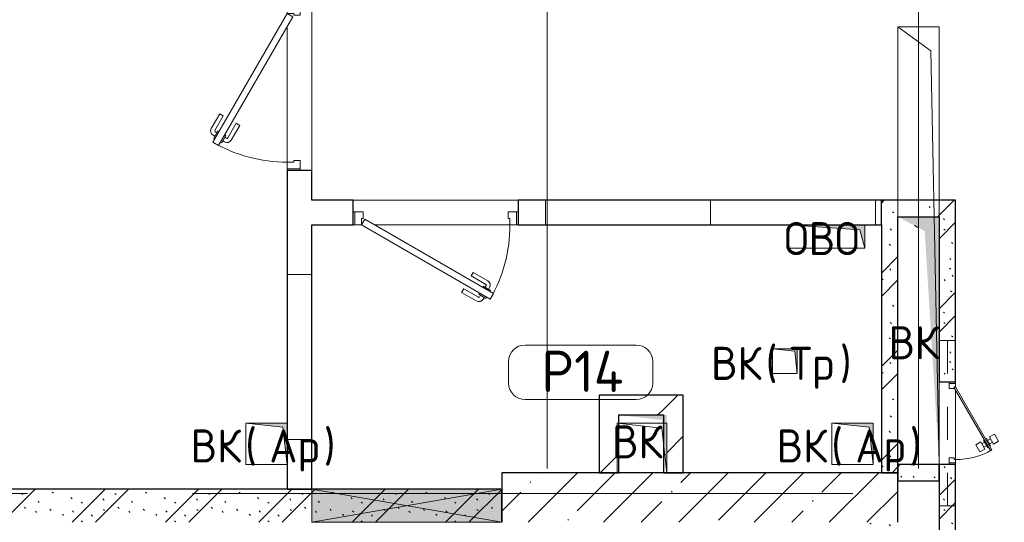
# Model space of a CAD drawing. Header units: millimetres. Extents: x -30540 to 175469, y -11730 to 122288.
# Tile 41 of 119: x 27815 to 33780, y 97500 to 100543. Entities that reach past the tile are written whole.
import ezdxf

# ---------------------------------------------------------------- set-up
doc = ezdxf.new("R2010")
doc.units = ezdxf.units.MM
doc.linetypes.add('3_ Штрих_ 1 х 1 мм', pattern=[400, 200, -200])
doc.linetypes.add('ADSK_Линия сетки', pattern=[5000, 4000, -500, 0, -500])
for name, color, linetype, lineweight in [('A-____-NOTE-TEXT', 7, 'Continuous', 18), ('A-AREA-____-IDEN', 7, 'Continuous', 9), ('A-DOOR-____-MCUT', 7, 'Continuous', 9), ('A-DOOR-____-OTLN', 7, 'Continuous', 18), ('A-DOOR-FRAM-MCUT', 7, 'Continuous', 9), ('A-FLOR-____-OTLN', 7, 'Continuous', 18), ('A-GENM-____-OTLN', 7, 'Continuous', 18), ('A-GLAZ-____-MCUT', 7, 'Continuous', 9), ('A-GLAZ-____-OTLN', 7, 'Continuous', 18), ('A-WALL-____-MCUT', 7, 'Continuous', 40), ('A-WALL-____-PATT', 7, 'Continuous', 40), ('I-WALL-____-MCUT', 7, 'Continuous', 40), ('I-WALL-____-OTLN', 7, 'Continuous', 18), ('M-EQPM-____-OTLN', 7, 'Continuous', 18), ('S-BEAM-____-OTLN', 7, 'Continuous', 18), ('S-COLS-____-MCUT', 7, 'Continuous', 40), ('S-COLS-____-OTLN', 7, 'Continuous', 18), ('S-GRID-____-OTLN', 7, 'Continuous', 9)]:
    doc.layers.add(name, color=color, linetype=linetype, lineweight=lineweight)
doc.styles.add('GOST Common', font='GOST_Common.ttf', dxfattribs={"height": 200})
doc.styles.add('GOST Common_3', font='GOST_Common.ttf', dxfattribs={"height": 250})
pattern_1 = [(135, (300.56, 377.28), (-565.6854, 6e-14), [10, -790]), (135, (349.8, 474.73), (-565.6854, 6e-14), [10, -790]), (135, (423.93, 473.06), (-565.6854, 6e-14), [10, -790]), (135, (229.92, 447.9), (-565.6854, 6e-14), [10, -790]), (135, (155.08, 447.9), (-565.6854, 6e-14), [10, -790]), (135, (114.9, 369.03), (-565.6854, 6e-14), [10, -790]), (135, (132.43, 285.8), (-565.6854, 6e-14), [10, -790]), (135, (214.66, 322), (-565.6854, 6e-14), [10, -790]), (135, (198.16, 261.88), (-565.6854, 6e-14), [10, -790]), (135, (45.2, 272.9), (-565.6854, 6e-14), [10, -790]), (135, (42.32, 336.16), (-565.6854, 6e-14), [10, -790]), (135, (92.26, 192.24), (-565.6854, 6e-14), [10, -790]), (135, (7.07, 149.2), (-565.6854, 6e-14), [10, -790]), (135, (80.6, 95.1), (-565.6854, 6e-14), [10, -790]), (135, (79.53, 36.94), (-565.6854, 6e-14), [10, -790]), (135, (153.87, 74.56), (-565.6854, 6e-14), [10, -790]), (135, (228.35, 124.8), (-565.6854, 6e-14), [10, -790]), (135, (279.75, 180.4), (-565.6854, 6e-14), [10, -790]), (135, (282.9, 31.63), (-565.6854, 6e-14), [10, -790]), (135, (377.38, 53.45), (-565.6854, 6e-14), [10, -790]), (135, (352.28, 102.7), (-565.6854, 6e-14), [10, -790]), (135, (354.05, 0), (-565.6854, 6e-14), [10, -790]), (135, (553.23, 16.45), (-565.6854, 6e-14), [10, -790]), (135, (542.38, 63.45), (-565.6854, 6e-14), [10, -790]), (135, (536.58, 239.3), (-565.6854, 6e-14), [10, -790]), (135, (475.85, 203.9), (-565.6854, 6e-14), [10, -790]), (135, (475.85, 316.54), (-565.6854, 6e-14), [10, -790]), (135, (520.8, 408.7), (-565.6854, 6e-14), [10, -790]), (135, (551.1, 470.8), (-565.6854, 6e-14), [10, -790]), (135, (235.25, 537.93), (-565.6854, 6e-14), [10, -790]), (135, (407.25, 547.65), (-565.6854, 6e-14), [10, -790]), (135, (94.5, 558.6), (-565.6854, 6e-14), [10, -790]), (135, (46.4, 532.3), (-565.6854, 6e-14), [10, -790]), (135, (85.56, 465.04), (-565.6854, 6e-14), [10, -790]), (135, (355.53, 181.14), (-565.6854, 6e-14), [10, -790]), (135, (362.23, 243.6), (-565.6854, 6e-14), [10, -790]), (135, (413.45, 344.1), (-565.6854, 6e-14), [10, -790]), (135, (286.3, 273.25), (-565.6854, 6e-14), [10, -790]), (135, (423.02, 263.72), (-565.6854, 6e-14), [10, -790]), (135, (162.94, 190.2), (-565.6854, 6e-14), [10, -790]), (135, (470.25, 120.93), (-565.6854, 6e-14), [10, -790]), (135, (484.48, 9.78), (-565.6854, 6e-14), [10, -790]), (45, (0, 212.13), (-565.6854, 0), []), (45, (212.13, 0), (-565.6854, 0), []), (45, (353.55, 0), (-565.6854, 0), []), (45, (0, 353.55), (-565.6854, 0), [])]
pattern_2 = [(0, (0, 0), (0, 1000), []), (90, (0, 0), (-1000, 6e-14), [])]
pattern_3 = [(45, (0, 0), (-424.264, 424.264), []), (45, (0, 282.8), (-424.264, 424.264), [])]

# ---------------------------------------------------------------- blocks, each defined once
blk = doc.blocks.new('АР_Дверь однопольная - 1000х2100h_900__Глухая_1 эт-4300163-01 ЭО')
at = {"layer": 'A-DOOR-____-MCUT', "color": 254, "lineweight": 15, "true_color": 0xcccccc}
for p, q in [((-329.4, 525), (-349.4, 490.4)), ((-349.4, 490.4), (430, 40.4)), ((450, 75), (-329.4, 525)), ((430, 40.4), (450, 75))]:
    blk.add_line(p, q, dxfattribs=at)
at = {"layer": 'A-DOOR-____-OTLN', "color": 254, "lineweight": 5, "true_color": 0xcccccc}
for p, q in [((-327.8, 477.9), (-331.8, 470.9)), ((-307.8, 512.5), (-303.8, 519.4)), ((-303.8, 519.4), (-260.5, 494.4)), ((-292.9, 513.2), (-286.9, 523.6)), ((-271.3, 500.7), (-265.3, 511.1)), ((-260.5, 494.4), (-264.5, 487.5)), ((-169.7, 461.7), (-258.5, 512.9)), ((-157.2, 483.3), (-246, 534.6)), ((-169.7, 461.7), (-157.2, 483.3)), ((-331.8, 470.9), (-288.5, 445.9)), ((-320.9, 464.7), (-327, 454.3)), ((-299.3, 452.2), (-305.3, 441.8)), ((-214.7, 383.7), (-303.5, 435)), ((-288.5, 445.9), (-284.5, 452.9)), ((-227.2, 362.1), (-316, 413.3)), ((-214.7, 383.7), (-227.2, 362.1))]:
    blk.add_line(p, q, dxfattribs=at)
for centre, radius, start, end in [((-261, 508.6), 30, 60, 150), ((-261, 508.6), 4.99, 60, 150), ((-301, 439.3), 30, 150, 240), ((-301, 439.3), 4.99, 150, 240)]:
    blk.add_arc(centre, radius, start, end, dxfattribs=at)
at = {"layer": 'A-DOOR-____-OTLN', "color": 254, "lineweight": 13, "true_color": 0xcccccc}
blk.add_arc((450, 75), 900, 150, 180, dxfattribs=at)
at = {"layer": 'A-DOOR-FRAM-MCUT', "color": 254, "lineweight": 15, "true_color": 0xcccccc}
for p, q in [((-490, 75), (-500, 75)), ((-450, 75), (-490, 75)), ((-490, 75), (-490, -5)), ((-450, 35), (-450, 75)), ((490, 75), (450, 75)), ((450, 75), (450, 35)), ((490, -5), (490, 75)), ((490, 75), (500, 75)), ((-440, 35), (-450, 35)), ((-440, -5), (-440, 35)), ((450, 35), (440, 35)), ((440, 35), (440, -5)), ((-490, -5), (-500, -5)), ((-490, -5), (-440, -5)), ((440, -5), (490, -5)), ((490, -5), (500, -5))]:
    blk.add_line(p, q, dxfattribs=at)
blk = doc.blocks.new('АР_Отверстие прямоугольное - ОВВ-4436553-01 ЭО')
at = {"layer": 'A-GLAZ-____-OTLN', "lineweight": 13, "true_color": 0xf9f9f9}
blk.add_hatch(color=7, dxfattribs=at).paths.add_polyline_path([(700, -100), (700, 100), (-450, 100), (-450, -100), (679.1, -100)])
at = {"layer": 'A-GLAZ-____-MCUT', "color": 254, "lineweight": 15, "true_color": 0xcccccc}
for p, q in [((-450, 100), (-450, -100)), ((700, 100), (700, -100))]:
    blk.add_line(p, q, dxfattribs=at)
at = {"layer": 'A-GLAZ-____-OTLN', "color": 254, "lineweight": 5, "true_color": 0xcccccc}
for p, q in [((700, 100), (-450, -100)), ((-450, 100), (700, -100))]:
    blk.add_line(p, q, dxfattribs=at)
at = {"layer": 'A-GLAZ-____-OTLN', "color": 254, "lineweight": 13, "true_color": 0xcccccc}
for p, q in [((700, 100), (-450, 100)), ((-450, 100), (-450, -100)), ((700, -100), (700, 100)), ((-450, -100), (700, -100))]:
    blk.add_line(p, q, dxfattribs=at)
blk = doc.blocks.new('АР_Дверь однопольная - 500х1300h_400__ВК_СС_ресторан-7235993-01 ЭО')
at = {"layer": 'A-DOOR-____-MCUT', "color": 254, "lineweight": 15, "true_color": 0xcccccc}
for p, q in [((161.1, 270), (-220, 50)), ((-215, 41.3), (166.1, 261.3)), ((166.1, 261.3), (161.1, 270)), ((-220, 50), (-215, 41.3))]:
    blk.add_line(p, q, dxfattribs=at)
at = {"layer": 'A-DOOR-____-OTLN', "color": 254, "lineweight": 5, "true_color": 0xcccccc}
for p, q in [((109.4, 309.5), (66.1, 284.5)), ((126.9, 279.2), (109.4, 309.5)), ((66.1, 284.5), (83.6, 254.2)), ((83.6, 254.2), (126.9, 279.2)), ((136.9, 261.8), (93.6, 236.8)), ((104.9, 243.3), (94.9, 260.7)), ((146.9, 244.5), (103.6, 219.5)), ((125.6, 255.3), (115.6, 272.6)), ((139.4, 257.5), (136.9, 261.8)), ((144.4, 248.8), (146.9, 244.5)), ((93.6, 236.8), (96.1, 232.5)), ((103.6, 219.5), (101.1, 223.8)), ((156.9, 227.2), (113.6, 202.2)), ((113.6, 202.2), (131.1, 171.9)), ((114.9, 226), (124.9, 208.7)), ((131.1, 171.9), (174.4, 196.9)), ((135.6, 238), (145.6, 220.7)), ((174.4, 196.9), (156.9, 227.2))]:
    blk.add_line(p, q, dxfattribs=at)
at = {"layer": 'A-DOOR-____-OTLN', "color": 254, "lineweight": 13, "true_color": 0xcccccc}
blk.add_arc((-220, 50), 440, 360, 30, dxfattribs=at)
at = {"layer": 'A-DOOR-FRAM-MCUT', "color": 254, "lineweight": 15, "true_color": 0xcccccc}
for p, q in [((-240, 50), (-250, 50)), ((-240, 10), (-250, 10)), ((-220, 50), (-240, 50)), ((-240, 50), (-240, 10)), ((-240, 10), (-210, 10)), ((-220, 40), (-220, 50)), ((-210, 40), (-220, 40)), ((-210, 10), (-210, 40)), ((220, 40), (210, 40)), ((210, 40), (210, 10)), ((210, 10), (240, 10)), ((240, 50), (220, 50)), ((220, 50), (220, 40)), ((240, 10), (240, 50)), ((240, 50), (250, 50)), ((240, 10), (250, 10))]:
    blk.add_line(p, q, dxfattribs=at)
blk = doc.blocks.new('АР_Перемычка - 100_Ар_10x2_250-250-4555232-01 ЭО')
at = {"layer": 'S-BEAM-____-OTLN', "color": 254, "linetype": '3_ Штрих_ 1 х 1 мм', "lineweight": 15, "true_color": 0xdcdcdc}
for p, q in [((-500, 50), (-500, -50)), ((500, 50), (500, -50)), ((-500, 0), (500, 0))]:
    blk.add_line(p, q, dxfattribs=at)
blk = doc.blocks.new('АР_Канал вертикальный прямоугольный - ВК _Ар_-2279908-01 ЭО')
at = {"layer": 'M-EQPM-____-OTLN', "lineweight": 13, "true_color": 0xe2e2e2}
blk.add_hatch(color=254, dxfattribs=at).paths.add_polyline_path([(-125, 125), (-125, -125), (125, -125), (-100, -100)])
at = {"layer": 'M-EQPM-____-OTLN', "color": 253, "lineweight": 13, "true_color": 0xaaaaaa}
for p, q in [((-125, 125), (-100, -100)), ((-125, 125), (-100, -100)), ((-125, -125), (-125, 125)), ((-125, 125), (125, 125)), ((-125, -125), (-125, 125)), ((125, 125), (-125, 125)), ((-125, 125), (-125, -125)), ((125, 125), (125, -125)), ((125, -125), (125, 125)), ((-100, -100), (125, -125)), ((-100, -100), (125, -125)), ((125, -125), (-125, -125)), ((125, -125), (-125, -125)), ((-125, -125), (125, -125))]:
    blk.add_line(p, q, dxfattribs=at)
blk = doc.blocks.new('АР_Канал вертикальный прямоугольный - ВК _Ар_-5180429-01 ЭО')
at = {"layer": 'M-EQPM-____-OTLN', "lineweight": 13, "true_color": 0xe2e2e2}
blk.add_hatch(color=254, dxfattribs=at).paths.add_polyline_path([(-125, 125), (-125, -125), (106.3, -122.9), (-100, -100)])
at = {"layer": 'M-EQPM-____-OTLN', "color": 253, "lineweight": 13, "true_color": 0xaaaaaa}
for p, q in [((-125, 125), (-100, -100)), ((-125, 125), (-100, -100)), ((-125, -125), (-125, 125)), ((-125, 125), (125, 125)), ((-125, -125), (-125, 125)), ((125, 125), (-125, 125)), ((-125, 125), (-125, -125)), ((125, 125), (125, -125)), ((125, -125), (125, 125)), ((-100, -100), (125, -125)), ((-100, -100), (125, -125)), ((125, -125), (-125, -125)), ((125, -125), (-125, -125)), ((-125, -125), (125, -125))]:
    blk.add_line(p, q, dxfattribs=at)
blk = doc.blocks.new('АР_Канал вертикальный прямоугольный - ВК _Тр_-2286511-01 ЭО')
at = {"layer": 'M-EQPM-____-OTLN', "lineweight": 13, "true_color": 0xe2e2e2}
blk.add_hatch(color=254, dxfattribs=at).paths.add_polyline_path([(-75, 75), (-75, -75), (75, -75), (-60, -60)])
at = {"layer": 'M-EQPM-____-OTLN', "color": 253, "lineweight": 13, "true_color": 0xaaaaaa}
for p, q in [((-75, 75), (-60, -60)), ((-75, 75), (-60, -60)), ((-75, -75), (-75, 75)), ((-75, 75), (75, 75)), ((-75, -75), (-75, 75)), ((75, 75), (-75, 75)), ((-75, 75), (-75, -75)), ((75, 75), (75, -75)), ((75, -75), (75, 75)), ((75, -75), (-75, -75)), ((75, -75), (-75, -75)), ((-75, -75), (75, -75)), ((-60, -60), (75, -75)), ((-60, -60), (75, -75))]:
    blk.add_line(p, q, dxfattribs=at)
blk = doc.blocks.new('АР_Канал вертикальный прямоугольный - ОВО-2618176-01 ЭО')
at = {"layer": 'M-EQPM-____-OTLN', "lineweight": 13, "true_color": 0xe2e2e2}
blk.add_hatch(color=254, dxfattribs=at).paths.add_polyline_path([(-230, 70), (-230, -70), (230, -70), (-200, -40)])
at = {"layer": 'M-EQPM-____-OTLN', "color": 253, "lineweight": 13, "true_color": 0xaaaaaa}
for p, q in [((-230, 70), (-200, -40)), ((-230, 70), (-200, -40)), ((-230, -70), (-230, 70)), ((-230, 70), (230, 70)), ((-230, -70), (-230, 70)), ((230, 70), (-230, 70)), ((-230, 70), (-230, -70)), ((230, 70), (230, -70)), ((230, -70), (230, 70)), ((-200, -40), (230, -70)), ((-200, -40), (230, -70)), ((230, -70), (-230, -70)), ((230, -70), (-230, -70)), ((-230, -70), (230, -70))]:
    blk.add_line(p, q, dxfattribs=at)
blk = doc.blocks.new('АР_Канал вертикальный прямоугольный - ВК-2691636-01 ЭО')
at = {"layer": 'M-EQPM-____-OTLN', "lineweight": 13, "true_color": 0xe2e2e2}
blk.add_hatch(color=254, dxfattribs=at).paths.add_polyline_path([(-125, 750), (-125, -750), (125, -750), (-37.5, -662.5), (-104.2, 413.9)])
at = {"layer": 'M-EQPM-____-OTLN', "color": 253, "lineweight": 13, "true_color": 0xaaaaaa}
for p, q in [((3.7, -684.7), (25, -696.2)), ((3.7, -684.7), (25, -696.2)), ((25, -750), (5, -750)), ((25, -750), (5, -750)), ((5, -750), (25, -750))]:
    blk.add_line(p, q, dxfattribs=at)
blk = doc.blocks.new('АР_Канал вертикальный прямоугольный - ВК-2691638-01 ЭО')
at = {"layer": 'A-GENM-____-OTLN', "color": 253, "lineweight": 13, "true_color": 0xaaaaaa}
for p, q in [((-125, 1325), (-125, -1325)), ((-125, -1325), (125, -1325))]:
    blk.add_line(p, q, dxfattribs=at)
at = {"layer": 'M-EQPM-____-OTLN', "color": 253, "lineweight": 13, "true_color": 0xaaaaaa}
for p, q in [((-125, 1325), (-75, -1180)), ((125, 1325), (-125, 1325)), ((-125, 1325), (-125, -1325)), ((125, -1325), (125, 1325)), ((-75, -1180), (125, -1325)), ((-125, -1325), (125, -1325))]:
    blk.add_line(p, q, dxfattribs=at)
blk = doc.blocks.new('АР_Канал вертикальный прямоугольный - ВК-3388591-01 ЭО')
at = {"layer": 'M-EQPM-____-OTLN', "lineweight": 13, "true_color": 0xe2e2e2}
blk.add_hatch(color=254, dxfattribs=at).paths.add_polyline_path([(-150, 150), (-150, -150), (150, -150), (-120, -120)])
blk = doc.blocks.new('АР_Канал вертикальный прямоугольный - ВК-3385978-01 ЭО')
at = {"layer": 'A-GENM-____-OTLN', "color": 253, "lineweight": 13, "true_color": 0xaaaaaa}
for p, q in [((-150, 150), (-150, -150)), ((-150, -150), (150, -150))]:
    blk.add_line(p, q, dxfattribs=at)
at = {"layer": 'M-EQPM-____-OTLN', "color": 253, "lineweight": 13, "true_color": 0xaaaaaa}
for p, q in [((-150, 150), (-120, -120)), ((150, 150), (-150, 150)), ((-150, 150), (-150, -150)), ((150, -150), (150, 150)), ((-150, -150), (150, -150)), ((-120, -120), (150, -150))]:
    blk.add_line(p, q, dxfattribs=at)
blk = doc.blocks.new('Наметкина 10_РД_АР_К2_отсоединено_rvt-1-01 ЭО')
at = {"layer": 'A-WALL-____-PATT', "lineweight": 5, "true_color": 0xcccccc}
h = blk.add_hatch(dxfattribs=at)
h.set_pattern_fill('FP_50', color=254, style=0, pattern_type=2)
h.set_pattern_definition(pattern_2)
h.paths.add_polyline_path([(29435.3, 97700), (29585.3, 97700), (29585.3, 99630), (29435.3, 99630), (29435.3, 97849.9)])
h.paths.add_polyline_path([(29435.3, 100630), (29585.3, 100630), (29585.3, 100980), (29435.3, 100980), (29435.3, 100780)])
h.paths.add_polyline_path([(29585.3, 101980), (29585.3, 103950), (29435.3, 103950), (29435.3, 101980)])
h = blk.add_hatch(dxfattribs=at)
h.set_pattern_fill('FP_50', color=254, style=0, pattern_type=2)
h.set_pattern_definition(pattern_2)
h.paths.add_polyline_path([(33035.3, 99300), (33035.3, 99450), (30835.3, 99450), (30835.3, 99300), (32935.3, 99300)])
h.paths.add_polyline_path([(29585.3, 99300), (29835.3, 99300), (29835.3, 99450), (29585.3, 99450)])
h = blk.add_hatch(dxfattribs=at)
h.set_pattern_fill('FP_51', color=254, style=0, pattern_type=2)
h.set_pattern_definition(pattern_1)
h.paths.add_polyline_path([(33135.3, 97800), (33135.3, 99450), (33035.3, 99450), (33035.3, 97800)])
h = blk.add_hatch(dxfattribs=at)
h.set_pattern_fill('FP_51', color=254, style=0, pattern_type=2)
h.set_pattern_definition(pattern_1)
h.paths.add_polyline_path([(33297.8, 99350), (33385.3, 99350), (33385.3, 99450), (33135.3, 99450), (33135.3, 99350)])
h = blk.add_hatch(dxfattribs=at)
h.set_pattern_fill('FP_51', color=254, style=0, pattern_type=2)
h.set_pattern_definition(pattern_1)
h.paths.add_polyline_path([(33385.3, 95120), (33485.3, 95120), (33485.3, 95315), (33385.3, 95315), (33385.3, 95220)])
h.paths.add_polyline_path([(33385.3, 95615), (33485.3, 95615), (33485.3, 95815), (33385.3, 95815), (33385.3, 95660)])
h.paths.add_polyline_path([(33385.3, 96115), (33485.3, 96115), (33485.3, 96415), (33385.3, 96415), (33385.3, 96180)])
h.paths.add_polyline_path([(33385.3, 96715), (33485.3, 96715), (33485.3, 97065), (33385.3, 97065), (33385.3, 96740.5)])
h.paths.add_polyline_path([(33415.3, 97365), (33485.3, 97365), (33485.3, 97850), (33385.3, 97850), (33385.3, 97365)])
h.paths.add_polyline_path([(33385.3, 98350), (33485.3, 98350), (33485.3, 99450), (33385.3, 99450), (33385.3, 99262.5)])
h = blk.add_hatch(dxfattribs=at)
h.set_pattern_fill('FP_52', color=254, style=0, pattern_type=2)
h.set_pattern_definition(pattern_3)
h.paths.add_polyline_path([(31445.3, 98150), (31715.3, 98150), (31715.3, 98270), (31325.3, 98270), (31325.3, 98150), (31435.3, 98150)])
h = blk.add_hatch(dxfattribs=at)
h.set_pattern_fill('FP_52', color=254, style=0, pattern_type=2)
h.set_pattern_definition(pattern_3)
h.paths.add_polyline_path([(31835.3, 97800), (31835.3, 98270), (31715.3, 98270), (31715.3, 98150), (31735.3, 98150), (31735.3, 97850), (31715.3, 98030), (31715.3, 97800), (31735.3, 97800)])
h = blk.add_hatch(dxfattribs=at)
h.set_pattern_fill('FP_52', color=254, style=0, pattern_type=2)
h.set_pattern_definition(pattern_3)
h.paths.add_polyline_path([(31435.3, 97800), (31445.3, 97800), (31445.3, 98148.9), (31435.3, 98150), (31325.3, 98150), (31325.3, 97800)])
h = blk.add_hatch(dxfattribs=at)
h.set_pattern_fill('FP_51', color=254, style=0, pattern_type=2)
h.set_pattern_definition(pattern_1)
h.paths.add_polyline_path([(33297.8, 97750), (33385.3, 97750), (33385.3, 97850), (33135.3, 97850), (33135.3, 97750)])
h = blk.add_hatch(dxfattribs=at)
h.set_pattern_fill('FP_51', color=254, style=0, pattern_type=2)
h.set_pattern_definition(pattern_1)
h.paths.add_polyline_path([(30735.3, 97500), (30735.3, 97700), (27135.3, 97700), (27135.3, 97500), (30714.4, 97500)])
h = blk.add_hatch(dxfattribs=at)
h.set_pattern_fill('FP_51', color=254, style=0, pattern_type=2)
h.set_pattern_definition(pattern_1)
h.paths.add_polyline_path([(33135.3, 94200), (33135.3, 97500), (32935.3, 97500), (32935.3, 94200)])
at = {"layer": 'S-COLS-____-OTLN', "lineweight": 5, "true_color": 0xcccccc}
h = blk.add_hatch(dxfattribs=at)
h.set_pattern_fill('FP_27', color=254, style=0, pattern_type=2)
h.set_pattern_definition([(45, (0, 0), (-228.0985, 228.0985), []), (45, (228.1, 0), (-228.0985, 228.0985), [403.225, -80.645, 6.706, -73.939])])
h.paths.add_polyline_path([(30735.3, 97500), (33135.3, 97500), (33135.3, 97800), (30735.3, 97800), (30735.3, 97700)])
at = {"layer": 'A-FLOR-____-OTLN', "color": 254, "lineweight": 13, "true_color": 0xcccccc}
for p, q in [((29585.3, 100630), (29585.3, 99631.8)), ((29435.3, 99680), (29435.3, 100500)), ((29435.3, 99631.8), (29435.3, 99640)), ((29835.3, 99450), (30835.3, 99450)), ((29585.3, 99300), (29585.3, 97700)), ((29845.3, 99300), (29835.3, 99300)), ((30785.3, 99300), (29965.3, 99300)), ((30835.3, 99300), (30825.3, 99300))]:
    blk.add_line(p, q, dxfattribs=at)
at = {"layer": 'A-WALL-____-MCUT', "color": 254, "lineweight": 30, "true_color": 0xcccccc}
for p, q in [((29435.3, 99630), (29435.3, 97700)), ((29585.3, 99630), (29435.3, 99630)), ((29585.3, 99450), (29585.3, 99630)), ((29835.3, 99450), (29585.3, 99450)), ((29835.3, 99300), (29835.3, 99450)), ((33035.3, 99450), (30835.3, 99450)), ((30835.3, 99450), (30835.3, 99300)), ((33035.3, 99300), (33035.3, 99450)), ((29585.3, 97700), (29585.3, 99300)), ((29585.3, 99300), (29835.3, 99300)), ((30835.3, 99300), (33035.3, 99300)), ((29585.3, 97700), (27135.3, 97700)), ((29435.3, 97700), (29585.3, 97700)), ((30735.3, 97700), (29585.3, 97700)), ((30735.3, 97500), (30735.3, 97700))]:
    blk.add_line(p, q, dxfattribs=at)
at = {"layer": 'I-WALL-____-MCUT', "color": 254, "lineweight": 30, "true_color": 0xcccccc}
for p, q in [((33135.3, 99450), (33035.3, 99450)), ((33385.3, 99450), (33135.3, 99450)), ((33485.3, 99450), (33385.3, 99450)), ((33485.3, 98350), (33485.3, 99450)), ((33135.3, 97800), (33135.3, 99350)), ((33135.3, 99350), (33385.3, 99350)), ((33385.3, 99350), (33385.3, 98350)), ((33035.3, 99300), (33035.3, 97800)), ((33385.3, 98350), (33485.3, 98350)), ((31715.3, 98270), (31325.3, 98270)), ((31325.3, 98270), (31325.3, 98150)), ((31835.3, 98270), (31715.3, 98270)), ((31835.3, 97800), (31835.3, 98270)), ((31325.3, 98150), (31325.3, 97800)), ((31445.3, 98150), (31715.3, 98150)), ((31445.3, 97800), (31445.3, 98150)), ((31715.3, 98150), (31715.3, 97800)), ((33385.3, 97850), (33135.3, 97850)), ((33135.3, 97850), (33135.3, 97750)), ((33385.3, 97850), (33385.3, 97365)), ((33485.3, 97850), (33385.3, 97850)), ((33385.3, 97750), (33385.3, 97850)), ((33485.3, 97365), (33485.3, 97850)), ((31325.3, 97800), (31445.3, 97800)), ((31715.3, 97800), (31835.3, 97800)), ((33035.3, 97800), (33135.3, 97800)), ((33135.3, 97750), (33385.3, 97750))]:
    blk.add_line(p, q, dxfattribs=at)
at = {"layer": 'I-WALL-____-OTLN', "color": 254, "lineweight": 13, "true_color": 0xcccccc}
for p, q in [((33385.3, 97850), (33385.3, 98350)), ((33485.3, 98350), (33485.3, 98340)), ((33485.3, 98300), (33485.3, 97880)), ((33485.3, 97860), (33485.3, 97850))]:
    blk.add_line(p, q, dxfattribs=at)
at = {"layer": 'S-COLS-____-MCUT', "color": 254, "lineweight": 30, "true_color": 0xcccccc}
for p, q in [((33135.3, 97800), (30735.3, 97800)), ((30735.3, 97800), (30735.3, 97700)), ((33135.3, 97500), (33135.3, 97800)), ((30735.3, 97700), (30735.3, 97500))]:
    blk.add_line(p, q, dxfattribs=at)
at = {"layer": 'A-DOOR-____-OTLN', "color": 254, "lineweight": 13, "true_color": 0xcccccc}
for name, p, rotation in [('АР_Дверь однопольная - 1000х2100h_900__Глухая_1 эт-4300163-01 ЭО', (29510.3, 100130), 89.99999999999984), ('АР_Дверь однопольная - 1000х2100h_900__Глухая_1 эт-4300163-01 ЭО', (30335.3, 99375), 180), ('АР_Дверь однопольная - 500х1300h_400__ВК_СС_ресторан-7235993-01 ЭО', (33435.3, 98100), 270)]:
    blk.add_blockref(name, p, dxfattribs=dict(at, rotation=rotation))
at = {"layer": 'A-GLAZ-____-OTLN', "color": 254, "lineweight": 13, "true_color": 0xcccccc}
blk.add_blockref('АР_Отверстие прямоугольное - ОВВ-4436553-01 ЭО', (30035.3, 97600), dxfattribs=at)
at = {"layer": 'M-EQPM-____-OTLN', "color": 253, "lineweight": 5, "true_color": 0xaaaaaa, "rotation": 180}
for name, p in [('АР_Канал вертикальный прямоугольный - ВК-2691638-01 ЭО', (33260.3, 99175)), ('АР_Канал вертикальный прямоугольный - ВК-2691636-01 ЭО', (33260.3, 98600)), ('АР_Канал вертикальный прямоугольный - ОВО-2618176-01 ЭО', (32705.3, 99230)), ('АР_Канал вертикальный прямоугольный - ВК _Тр_-2286511-01 ЭО', (32450.3, 98475)), ('АР_Канал вертикальный прямоугольный - ВК-3388591-01 ЭО', (31585.3, 98000)), ('АР_Канал вертикальный прямоугольный - ВК _Ар_-2279908-01 ЭО', (29310.3, 97974.9)), ('АР_Канал вертикальный прямоугольный - ВК-3385978-01 ЭО', (31585.3, 97950)), ('АР_Канал вертикальный прямоугольный - ВК _Ар_-5180429-01 ЭО', (32860.4, 97975))]:
    blk.add_blockref(name, p, dxfattribs=at)
at = {"layer": 'S-BEAM-____-OTLN', "color": 254, "lineweight": 13, "true_color": 0xcccccc, "rotation": 270}
blk.add_blockref('АР_Перемычка - 100_Ар_10x2_250-250-4555232-01 ЭО', (33435.3, 98100), dxfattribs=at)
at = {"layer": 'A-____-NOTE-TEXT', "color": 253, "lineweight": 5, "true_color": 0xaaaaaa, "char_height": 200, "attachment_point": 1, "style": 'GOST Common'}
for s, insert, width in [('ОВО', (32445.5, 99317.2), 593.249), ('ВК', (33078.5, 98687.2), 400.844), ('ВК', (32003.5, 98562.2), 400.844), (' (', (32334.2, 98562.2), 176.371), ('Тр', (32479.7, 98562.2), 368.776), ('\\fGOST Common|b0|i0|c204|p34|;)', (32784, 98562.2), 96.203), ('ВК', (28850.5, 98062.2), 400.844), (' (', (29181.2, 98062.2), 176.371), ('Ар', (29326.7, 98062.2), 400.844), ('\\fGOST Common|b0|i0|c204|p34|;)', (29657.5, 98062.2), 96.203), ('ВК', (31403.5, 98087.2), 400.844), ('ВК', (32400.6, 98062.2), 400.844), (' (', (32731.3, 98062.2), 176.371), ('Ар', (32876.8, 98062.2), 400.844), ('\\fGOST Common|b0|i0|c204|p34|;)', (33207.5, 98062.2), 96.203)]:
    blk.add_mtext(s, dxfattribs=dict(at, insert=insert, width=width))
blk = doc.blocks.new('Марка помещения 2 - Марка помещения 2-1605974-01 ЭО')
at = {"layer": 'A-AREA-____-IDEN', "color": 253, "true_color": 0xaaaaaa}
for p, q in [((-1.797, 0.841), (1.569, 0.841)), ((-2.297, -0.309), (-2.297, 0.341)), ((2.069, 0.341), (2.069, -0.309)), ((1.569, -0.809), (-1.797, -0.809))]:
    blk.add_line(p, q, dxfattribs=at)
for centre, start, end in [((-1.797, 0.341), 90, 180), ((1.569, 0.341), 0, 90), ((-1.797, -0.309), 180, 270), ((1.569, -0.309), 270, 360)]:
    blk.add_arc(centre, 0.5, start, end, dxfattribs=at)

msp = doc.modelspace()

# ---------------------------------------------------------------- linework, layer by layer
at = {"layer": 'S-GRID-____-OTLN', "color": 253, "linetype": 'ADSK_Линия сетки', "true_color": 0xaaaaaa}
for p, q in [((31010.3, 67824.7), (31010.3, 122287.9)), ((33260.3, 67824.7), (33260.3, 122287.9)), ((67863.4, 97675), (9800.2, 97675))]:
    msp.add_line(p, q, dxfattribs=at)

# ---------------------------------------------------------------- block references
at = {"lineweight": 5}
msp.add_blockref('Наметкина 10_РД_АР_К2_отсоединено_rvt-1-01 ЭО', (0, 0), dxfattribs=at)
at = {"layer": 'A-AREA-____-IDEN', "color": 253, "true_color": 0xaaaaaa, "xscale": 199.9999999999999, "yscale": 199.9999999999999, "zscale": 199.9999999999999}
msp.add_blockref('Марка помещения 2 - Марка помещения 2-1605974-01 ЭО', (31236.1, 98405), dxfattribs=at)

# ---------------------------------------------------------------- texts
at = {"layer": 'A-AREA-____-IDEN', "color": 253, "true_color": 0xaaaaaa, "char_height": 250, "attachment_point": 1, "style": 'GOST Common_3'}
for s, insert, width in [('\\fGOST Common|b0|i0|c204|p34|;Р', (30975.6, 98538.7), 240.506), ('14', (31174, 98538.7), 400.844)]:
    msp.add_mtext(s, dxfattribs=dict(at, insert=insert, width=width))

doc.saveas('drawing.dxf')
